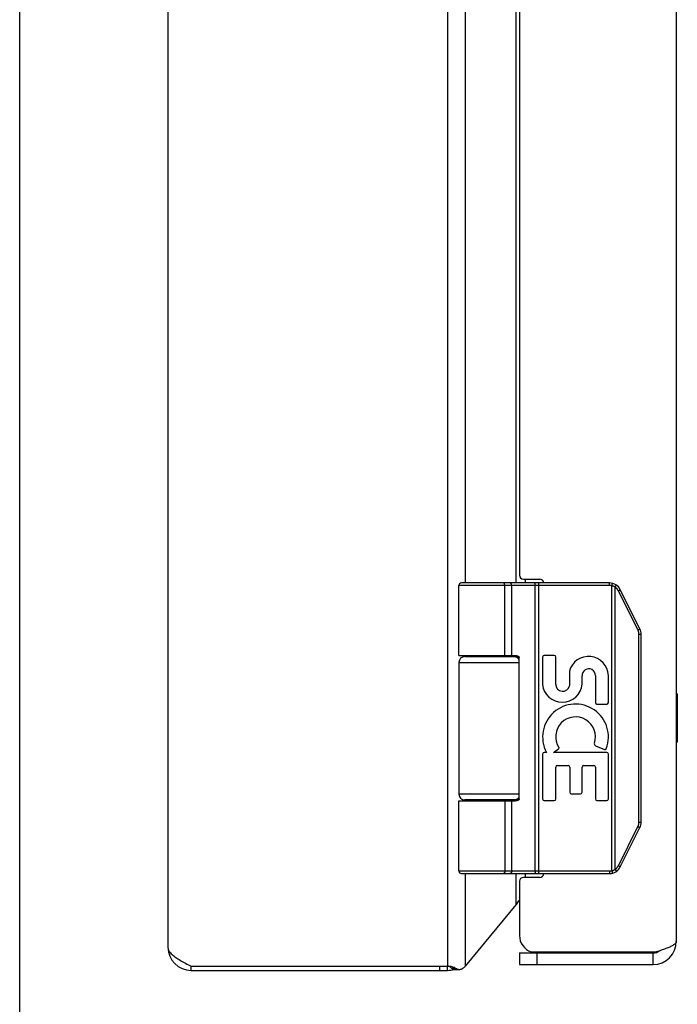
# Model space of a CAD drawing. Header units: inches. Extents: x 0 to 48.6, y 0 to 31.4.
# Tile 2 of 13: x 0 to 3.4, y 9.5 to 14.5. Entities that reach past the tile are written whole.
import ezdxf

# ---------------------------------------------------------------- set-up
doc = ezdxf.new("R2010")
doc.units = ezdxf.units.IN
doc.header["$LTSCALE"] = 2.671429
doc.header["$MEASUREMENT"] = 0
doc.layers.get('0').update_dxf_attribs({"linetype": 'CONTINUOUS'})
doc.layers.add('02___PRT_ALL_AXES', color=7, linetype='CONTINUOUS')
doc.layers.add('06___PRT_ALL_SURFS', color=7, linetype='CONTINUOUS')

msp = doc.modelspace()

# ---------------------------------------------------------------- linework, layer by layer
at = {"color": 7, "linetype": 'Continuous'}
for p, q in [((0, 0), (0, 31.4286)), ((3.0453, 11.6155), (2.2679, 11.6155)), ((3.0453, 11.6285), (2.2809, 11.6285)), ((2.4984, 11.6285), (2.4983, 11.6285)), ((2.4985, 11.6285), (2.4984, 11.6285)), ((2.4986, 11.6285), (2.4985, 11.6285)), ((2.4987, 11.6284), (2.4986, 11.6285)), ((2.5048, 11.2535), (2.5048, 11.6157)), ((2.5049, 11.2535), (2.5049, 11.6157)), ((2.5408, 11.2535), (2.5408, 11.6155)), ((2.661, 11.6237), (2.661, 11.624)), ((2.6611, 11.6234), (2.661, 11.6237)), ((2.6611, 11.623), (2.6611, 11.6234)), ((2.6612, 11.6226), (2.6611, 11.623)), ((2.6612, 11.6223), (2.6612, 11.6226)), ((2.6612, 11.6219), (2.6612, 11.6223)), ((2.6613, 11.6215), (2.6612, 11.6219)), ((2.6613, 11.6211), (2.6613, 11.6215)), ((2.6613, 11.6207), (2.6613, 11.6211)), ((2.6614, 11.6203), (2.6613, 11.6207)), ((2.6614, 11.6199), (2.6614, 11.6203)), ((2.6614, 11.6195), (2.6614, 11.6199)), ((2.6614, 11.6191), (2.6614, 11.6195)), ((2.6614, 11.6187), (2.6614, 11.6191)), ((2.6614, 11.6183), (2.6614, 11.6187)), ((2.6615, 11.6178), (2.6614, 11.6183)), ((2.6615, 11.6174), (2.6615, 11.6178)), ((2.6615, 11.6163), (2.6615, 11.6168)), ((2.6615, 11.6159), (2.6615, 11.6163)), ((2.6615, 10.1415), (2.6615, 11.6159)), ((2.6807, 10.1285), (2.6807, 11.6285)), ((3.0453, 11.6155), (3.0453, 11.6285)), ((3.0572, 11.614), (3.0604, 11.6266)), ((3.0572, 10.1429), (3.0572, 11.614)), ((3.0746, 11.6072), (3.0748, 11.6075)), ((3.0746, 10.1498), (3.0746, 11.6072)), ((3.0748, 11.6075), (3.0751, 11.6081)), ((3.0751, 11.6081), (3.0755, 11.6086)), ((3.0755, 11.6086), (3.0758, 11.6091)), ((3.0758, 11.6091), (3.0761, 11.6097)), ((3.0761, 11.6097), (3.0765, 11.6102)), ((3.0765, 11.6102), (3.0767, 11.6105)), ((3.0767, 11.6105), (3.0769, 11.6109)), ((3.0769, 11.6109), (3.0771, 11.6112)), ((3.0771, 11.6112), (3.0773, 11.6115)), ((3.0773, 11.6115), (3.0775, 11.6119)), ((3.0775, 11.6119), (3.0776, 11.6122)), ((3.0776, 11.6122), (3.0778, 11.6125)), ((3.0778, 11.6125), (3.078, 11.6128)), ((3.078, 11.6128), (3.0782, 11.6131)), ((3.0782, 11.6131), (3.0783, 11.6134)), ((3.0783, 11.6134), (3.0785, 11.6137)), ((3.0785, 11.6137), (3.0786, 11.614)), ((3.0786, 11.614), (3.0788, 11.6143)), ((3.0788, 11.6143), (3.0789, 11.6145)), ((3.0789, 11.6145), (3.079, 11.6148)), ((3.0967, 11.5909), (3.0972, 11.5912)), ((3.0972, 11.5912), (3.0976, 11.5914)), ((3.0976, 11.5914), (3.098, 11.5917)), ((3.098, 11.5917), (3.0984, 11.5919)), ((3.0984, 11.5919), (3.0987, 11.5921)), ((3.0987, 11.5921), (3.0989, 11.5922)), ((3.0989, 11.5922), (3.0991, 11.5923)), ((3.0991, 11.5923), (3.0994, 11.5925)), ((3.0994, 11.5925), (3.0996, 11.5926)), ((3.0996, 11.5926), (3.0998, 11.5927)), ((3.0998, 11.5927), (3.0999, 11.5928)), ((3.2023, 11.3917), (3.1012, 11.5939)), ((3.0914, 11.5881), (3.092, 11.5884)), ((3.1925, 11.3858), (3.0914, 11.5881)), ((3.092, 11.5884), (3.0927, 11.5888)), ((3.0927, 11.5888), (3.0935, 11.5892)), ((3.0935, 11.5892), (3.0942, 11.5896)), ((3.0942, 11.5896), (3.0949, 11.5899)), ((3.0949, 11.5899), (3.0956, 11.5903)), ((3.0956, 11.5903), (3.0963, 11.5907)), ((3.0963, 11.5907), (3.0967, 11.5909)), ((3.1953, 11.3873), (3.196, 11.3877)), ((3.196, 11.3877), (3.1967, 11.3881)), ((3.1967, 11.3881), (3.1974, 11.3884)), ((3.1974, 11.3884), (3.1979, 11.3887)), ((3.1979, 11.3887), (3.1983, 11.3889)), ((3.1983, 11.3889), (3.1987, 11.3892)), ((3.1987, 11.3892), (3.1992, 11.3894)), ((3.1992, 11.3894), (3.1995, 11.3897)), ((3.1995, 11.3897), (3.1998, 11.3898)), ((3.1998, 11.3898), (3.2, 11.3899)), ((3.2, 11.3899), (3.2003, 11.3901)), ((3.2003, 11.3901), (3.2005, 11.3902)), ((3.2005, 11.3902), (3.2007, 11.3903)), ((3.2007, 11.3903), (3.2009, 11.3905)), ((3.2009, 11.3905), (3.2011, 11.3906)), ((3.1925, 11.3858), (3.1931, 11.3861)), ((3.1931, 11.3861), (3.1939, 11.3865)), ((3.1939, 11.3865), (3.1946, 11.3869)), ((3.1946, 11.3869), (3.1953, 11.3873)), ((3.1977, 11.3637), (3.2089, 11.3637)), ((3.1977, 10.3932), (3.1977, 11.3637)), ((3.2089, 10.3932), (3.2089, 11.3637)), ((2.2979, 11.2485), (2.5767, 11.2485)), ((2.5789, 10.5135), (2.5789, 11.2435)), ((2.2679, 11.2185), (2.5789, 11.2185)), ((2.5789, 10.5385), (2.2679, 10.5385)), ((2.2679, 10.5035), (2.559, 10.5035)), ((2.5767, 10.5085), (2.2979, 10.5085)), ((2.5408, 10.1415), (2.5408, 10.5035)), ((3.0914, 10.1688), (3.1925, 10.3711)), ((3.1925, 10.3711), (3.1935, 10.3706)), ((3.1977, 10.3932), (3.2089, 10.3932)), ((3.1012, 10.163), (3.2023, 10.3653)), ((3.1935, 10.3706), (3.1942, 10.3702)), ((3.1942, 10.3702), (3.195, 10.3698)), ((3.195, 10.3698), (3.1957, 10.3694)), ((3.1957, 10.3694), (3.1964, 10.3691)), ((3.1964, 10.3691), (3.1971, 10.3687)), ((3.1971, 10.3687), (3.1975, 10.3684)), ((3.1975, 10.3684), (3.198, 10.3682)), ((3.198, 10.3682), (3.1985, 10.3679)), ((3.1985, 10.3679), (3.1989, 10.3677)), ((3.1989, 10.3677), (3.1993, 10.3674)), ((3.1993, 10.3674), (3.1995, 10.3673)), ((3.1995, 10.3673), (3.1998, 10.3671)), ((3.1998, 10.3671), (3.2, 10.367)), ((3.2, 10.367), (3.2003, 10.3669)), ((3.2003, 10.3669), (3.2005, 10.3667)), ((3.2005, 10.3667), (3.2007, 10.3666)), ((3.2007, 10.3666), (3.2009, 10.3665)), ((3.0914, 10.1688), (3.0924, 10.1683)), ((3.0924, 10.1683), (3.0931, 10.1679)), ((3.0931, 10.1679), (3.0938, 10.1676)), ((2.2679, 10.1415), (3.0453, 10.1415)), ((2.2809, 10.1285), (3.0453, 10.1285)), ((2.4984, 10.1285), (2.4983, 10.1285)), ((2.4985, 10.1285), (2.4984, 10.1285)), ((2.4986, 10.1285), (2.4985, 10.1285)), ((2.4987, 10.1285), (2.4986, 10.1285)), ((2.4989, 10.1285), (2.4987, 10.1285)), ((2.6611, 10.1336), (2.661, 10.1332)), ((2.6612, 10.1343), (2.6611, 10.1339)), ((2.6611, 10.1339), (2.6611, 10.1336)), ((2.6613, 10.1354), (2.6612, 10.135)), ((2.6612, 10.135), (2.6612, 10.1347)), ((2.6612, 10.1347), (2.6612, 10.1343)), ((2.6614, 10.1366), (2.6613, 10.1362)), ((2.6613, 10.1362), (2.6613, 10.1358)), ((2.6613, 10.1358), (2.6613, 10.1354)), ((2.6615, 10.1389), (2.6614, 10.1385)), ((2.6614, 10.1385), (2.6614, 10.138)), ((2.6614, 10.138), (2.6614, 10.1376)), ((2.6614, 10.1376), (2.6614, 10.1372)), ((2.6615, 10.1415), (2.6615, 10.141)), ((2.6615, 10.141), (2.6615, 10.1406)), ((2.6615, 10.1406), (2.6615, 10.1402)), ((2.6615, 10.1402), (2.6615, 10.1397)), ((2.6615, 10.1397), (2.6615, 10.1393)), ((2.6615, 10.1393), (2.6615, 10.1389)), ((3.0453, 10.1415), (3.0453, 10.1285)), ((3.0572, 10.1429), (3.0604, 10.1303)), ((3.0746, 10.1498), (3.0749, 10.1492)), ((3.0749, 10.1492), (3.0753, 10.1487)), ((3.0753, 10.1487), (3.0756, 10.1482)), ((3.0756, 10.1482), (3.0759, 10.1476)), ((3.0759, 10.1476), (3.0763, 10.1471)), ((3.0763, 10.1471), (3.0766, 10.1466)), ((3.0766, 10.1466), (3.0768, 10.1462)), ((3.0768, 10.1462), (3.077, 10.1459)), ((3.077, 10.1459), (3.0772, 10.1456)), ((3.0772, 10.1456), (3.0774, 10.1452)), ((3.0774, 10.1452), (3.0775, 10.1449)), ((3.0775, 10.1449), (3.0777, 10.1446)), ((3.0777, 10.1446), (3.0779, 10.1443)), ((3.0779, 10.1443), (3.0781, 10.144)), ((3.0781, 10.144), (3.0782, 10.1437)), ((3.0782, 10.1437), (3.0784, 10.1434)), ((3.0784, 10.1434), (3.0785, 10.1431)), ((3.0785, 10.1431), (3.0787, 10.1428)), ((3.0787, 10.1428), (3.0788, 10.1425)), ((3.0938, 10.1676), (3.0946, 10.1672)), ((3.0946, 10.1672), (3.0953, 10.1668)), ((3.0953, 10.1668), (3.0959, 10.1664)), ((3.0959, 10.1664), (3.0964, 10.1662)), ((3.0964, 10.1662), (3.0969, 10.1659)), ((3.0969, 10.1659), (3.0973, 10.1657)), ((3.0973, 10.1657), (3.0978, 10.1654)), ((3.0978, 10.1654), (3.0982, 10.1652)), ((3.0982, 10.1652), (3.0984, 10.165)), ((3.0984, 10.165), (3.0987, 10.1649)), ((3.0987, 10.1649), (3.0989, 10.1647)), ((3.0989, 10.1647), (3.0991, 10.1646)), ((3.0991, 10.1646), (3.0994, 10.1645)), ((3.0994, 10.1645), (3.0996, 10.1643)), ((3.0996, 10.1643), (3.0998, 10.1642)), ((2.5806, 9.7185), (3.2706, 9.7185)), ((2.5806, 9.7185), (2.5806, 9.6585)), ((2.6706, 9.7185), (2.6706, 9.6585)), ((3.2706, 9.6585), (3.2706, 9.7185)), ((0.8854, 9.6285), (0.8854, 9.6495)), ((0.8858, 9.6285), (0.8858, 9.6495)), ((2.1696, 9.6285), (2.1696, 9.6495)), ((2.2095, 9.6285), (2.2095, 9.6495)), ((2.2526, 9.6384), (2.231, 9.6384)), ((2.2401, 9.6333), (2.2707, 9.6333))]:
    msp.add_line(p, q, dxfattribs=at)
at = {"color": 3, "linetype": 'Continuous'}
for p, q in [((2.2095, 21.6075), (2.2095, 9.6495)), ((0.7654, 21.5085), (0.7654, 9.7485)), ((3.3906, 21.4785), (3.3906, 9.7785)), ((2.3014, 11.6285), (2.3014, 19.6285)), ((2.5643, 11.6285), (2.5643, 19.6285)), ((2.5806, 19.5885), (2.5806, 11.6685)), ((2.6006, 11.6485), (2.6856, 11.6485)), ((2.6103, 11.6485), (2.6103, 11.6285)), ((2.3014, 11.2485), (2.3014, 11.2535)), ((2.5643, 11.2485), (2.5643, 11.2532)), ((2.3014, 10.5035), (2.3014, 10.5085)), ((2.5643, 10.5037), (2.5643, 10.5085)), ((2.3014, 9.6494), (2.3014, 10.1285)), ((2.5643, 9.9673), (2.5643, 10.1285)), ((2.6103, 10.1285), (2.6103, 10.1085)), ((2.5806, 10.0885), (2.5806, 9.8085)), ((2.6856, 10.1085), (2.6006, 10.1085)), ((2.3014, 9.6494), (2.5643, 9.9673)), ((2.6411, 9.7235), (3.2863, 9.7235)), ((0.8854, 9.6495), (2.2095, 9.6495)), ((0.8854, 9.6285), (2.2095, 9.6285)), ((2.5806, 9.6585), (3.2706, 9.6585))]:
    msp.add_line(p, q, dxfattribs=at)
at = {"color": 7, "linetype": 'Continuous'}
for points in [[(2.5049, 11.6157), (2.5049, 11.6159), (2.5048, 11.6161), (2.5048, 11.6163), (2.5048, 11.6166), (2.5048, 11.6168), (2.5048, 11.617), (2.5048, 11.6172), (2.5048, 11.6174), (2.5048, 11.6176), (2.5047, 11.6178), (2.5047, 11.6181), (2.5047, 11.6183), (2.5047, 11.6185), (2.5047, 11.6187), (2.5046, 11.6189), (2.5046, 11.6191), (2.5046, 11.6193), (2.5045, 11.6195), (2.5045, 11.6197), (2.5045, 11.6199), (2.5044, 11.6201), (2.5044, 11.6203), (2.5043, 11.6205), (2.5043, 11.6207), (2.5042, 11.6209), (2.5042, 11.6211), (2.5042, 11.6213), (2.5041, 11.6215), (2.504, 11.6217), (2.504, 11.6219), (2.5039, 11.6221), (2.5039, 11.6223), (2.5038, 11.6225), (2.5038, 11.6226), (2.5037, 11.6228), (2.5036, 11.623), (2.5036, 11.6232), (2.5035, 11.6234), (2.5034, 11.6235), (2.5034, 11.6237), (2.5033, 11.6239), (2.5032, 11.624), (2.5032, 11.6242), (2.5031, 11.6243), (2.503, 11.6245), (2.5029, 11.6247), (2.5029, 11.6248), (2.5028, 11.625), (2.5027, 11.6251), (2.5026, 11.6253), (2.5025, 11.6254), (2.5024, 11.6255), (2.5024, 11.6257), (2.5023, 11.6258), (2.5022, 11.6259), (2.5021, 11.6261), (2.502, 11.6262), (2.5019, 11.6263), (2.5018, 11.6264), (2.5017, 11.6265), (2.5016, 11.6267), (2.5015, 11.6268), (2.5015, 11.6269), (2.5014, 11.627), (2.5013, 11.6271), (2.5012, 11.6272), (2.5011, 11.6273), (2.501, 11.6273), (2.5009, 11.6274), (2.5008, 11.6275), (2.5007, 11.6276), (2.5006, 11.6277), (2.5005, 11.6277), (2.5003, 11.6278), (2.5002, 11.6279), (2.5001, 11.6279), (2.5, 11.628), (2.4999, 11.6281), (2.4998, 11.6281), (2.4997, 11.6282), (2.4996, 11.6282), (2.4995, 11.6282), (2.4994, 11.6283), (2.4993, 11.6283), (2.4992, 11.6284), (2.4991, 11.6284), (2.499, 11.6284), (2.4989, 11.6284), (2.4987, 11.6284)], [(2.5048, 11.6157), (2.5048, 11.6159), (2.5048, 11.6161), (2.5048, 11.6163), (2.5048, 11.6166), (2.5048, 11.6168), (2.5048, 11.617), (2.5048, 11.6172), (2.5047, 11.6174), (2.5047, 11.6176), (2.5047, 11.6178), (2.5047, 11.6181), (2.5047, 11.6183), (2.5046, 11.6185), (2.5046, 11.6187), (2.5046, 11.6189), (2.5046, 11.6191), (2.5045, 11.6193), (2.5045, 11.6195), (2.5045, 11.6197), (2.5044, 11.6199), (2.5044, 11.6201), (2.5043, 11.6203), (2.5043, 11.6205), (2.5043, 11.6207), (2.5042, 11.6209), (2.5042, 11.6211), (2.5041, 11.6213), (2.5041, 11.6215), (2.504, 11.6217), (2.504, 11.6219), (2.5039, 11.6221), (2.5039, 11.6223), (2.5038, 11.6225), (2.5037, 11.6226), (2.5037, 11.6228), (2.5036, 11.623), (2.5035, 11.6232), (2.5035, 11.6234), (2.5034, 11.6235), (2.5033, 11.6237), (2.5033, 11.6239), (2.5032, 11.624), (2.5031, 11.6242), (2.5031, 11.6243), (2.503, 11.6245), (2.5029, 11.6247), (2.5028, 11.6248), (2.5027, 11.625), (2.5027, 11.6251), (2.5026, 11.6253), (2.5025, 11.6254), (2.5024, 11.6255), (2.5023, 11.6257), (2.5022, 11.6258), (2.5022, 11.6259), (2.5021, 11.6261), (2.502, 11.6262), (2.5019, 11.6263), (2.5018, 11.6264), (2.5017, 11.6265), (2.5016, 11.6267), (2.5015, 11.6268), (2.5014, 11.6269), (2.5013, 11.627), (2.5012, 11.6271), (2.5011, 11.6272), (2.501, 11.6273), (2.5009, 11.6273), (2.5008, 11.6274), (2.5007, 11.6275), (2.5006, 11.6276), (2.5005, 11.6277), (2.5004, 11.6277), (2.5003, 11.6278), (2.5002, 11.6279), (2.5001, 11.6279), (2.5, 11.628), (2.4999, 11.6281), (2.4998, 11.6281), (2.4997, 11.6282), (2.4996, 11.6282), (2.4995, 11.6282), (2.4994, 11.6283), (2.4993, 11.6283), (2.4991, 11.6284), (2.499, 11.6284), (2.4989, 11.6284), (2.4988, 11.6284)], [(2.5408, 11.6155), (2.5408, 11.6157), (2.5408, 11.6159), (2.5408, 11.6161), (2.5408, 11.6163), (2.5408, 11.6166), (2.5408, 11.6168), (2.5408, 11.617), (2.5407, 11.6172), (2.5407, 11.6174), (2.5407, 11.6176), (2.5407, 11.6178), (2.5406, 11.6181), (2.5406, 11.6183), (2.5405, 11.6185), (2.5405, 11.6187), (2.5405, 11.6189), (2.5404, 11.6191), (2.5404, 11.6193), (2.5403, 11.6195), (2.5403, 11.6197), (2.5402, 11.6199), (2.5402, 11.6201), (2.5401, 11.6203), (2.54, 11.6205), (2.54, 11.6207), (2.5399, 11.6209), (2.5398, 11.6211), (2.5398, 11.6213), (2.5397, 11.6215), (2.5396, 11.6217), (2.5395, 11.6219), (2.5394, 11.6221), (2.5394, 11.6223), (2.5393, 11.6225), (2.5392, 11.6226), (2.5391, 11.6228), (2.539, 11.623), (2.5389, 11.6232), (2.5388, 11.6234), (2.5387, 11.6235), (2.5386, 11.6237), (2.5385, 11.6239), (2.5384, 11.624), (2.5383, 11.6242), (2.5382, 11.6243), (2.5381, 11.6245), (2.5379, 11.6247), (2.5378, 11.6248), (2.5377, 11.625), (2.5376, 11.6251), (2.5375, 11.6253), (2.5373, 11.6254), (2.5372, 11.6255), (2.5371, 11.6257), (2.5369, 11.6258), (2.5368, 11.6259), (2.5367, 11.6261), (2.5365, 11.6262), (2.5364, 11.6263), (2.5363, 11.6264), (2.5361, 11.6265), (2.536, 11.6267), (2.5358, 11.6268), (2.5357, 11.6269), (2.5356, 11.627), (2.5354, 11.6271), (2.5353, 11.6272), (2.5351, 11.6273), (2.535, 11.6273), (2.5348, 11.6274), (2.5347, 11.6275), (2.5345, 11.6276), (2.5344, 11.6277), (2.5342, 11.6277), (2.534, 11.6278), (2.5339, 11.6279), (2.5337, 11.6279), (2.5336, 11.628), (2.5334, 11.6281), (2.5333, 11.6281), (2.5331, 11.6282), (2.5329, 11.6282), (2.5328, 11.6282), (2.5326, 11.6283), (2.5325, 11.6283), (2.5323, 11.6284), (2.5321, 11.6284), (2.532, 11.6284), (2.5318, 11.6284), (2.5316, 11.6284), (2.5315, 11.6285), (2.5313, 11.6285), (2.5311, 11.6285), (2.531, 11.6285)], [(2.661, 11.624), (2.661, 11.6242), (2.661, 11.6243), (2.6609, 11.6245), (2.6609, 11.6247), (2.6609, 11.6248), (2.6609, 11.625), (2.6608, 11.6251), (2.6608, 11.6253), (2.6608, 11.6254), (2.6608, 11.6255), (2.6607, 11.6257), (2.6607, 11.6258), (2.6607, 11.6259), (2.6607, 11.6261), (2.6606, 11.6262), (2.6606, 11.6263), (2.6606, 11.6264), (2.6605, 11.6265), (2.6605, 11.6267), (2.6605, 11.6268), (2.6605, 11.6269), (2.6604, 11.627), (2.6604, 11.6271), (2.6604, 11.6272), (2.6603, 11.6273), (2.6603, 11.6273), (2.6603, 11.6274), (2.6602, 11.6275), (2.6602, 11.6276), (2.6602, 11.6277), (2.6602, 11.6277), (2.6601, 11.6278), (2.6601, 11.6279), (2.6601, 11.6279), (2.66, 11.628), (2.66, 11.6281), (2.66, 11.6281), (2.6599, 11.6282), (2.6599, 11.6282), (2.6599, 11.6282), (2.6598, 11.6283), (2.6598, 11.6283), (2.6598, 11.6284), (2.6597, 11.6284), (2.6597, 11.6284), (2.6597, 11.6284), (2.6596, 11.6284), (2.6596, 11.6285), (2.6596, 11.6285), (2.6595, 11.6285), (2.6595, 11.6285)], [(2.6615, 11.6168), (2.6615, 11.617), (2.6615, 11.6174)], [(3.0746, 11.6072), (3.0741, 11.6075), (3.0735, 11.6078), (3.073, 11.608), (3.0725, 11.6083), (3.072, 11.6086), (3.0715, 11.6089), (3.071, 11.6091), (3.0704, 11.6094), (3.0699, 11.6096), (3.0694, 11.6099), (3.0689, 11.6101), (3.0683, 11.6104), (3.0678, 11.6106), (3.0673, 11.6108), (3.0667, 11.6111), (3.0662, 11.6113), (3.0656, 11.6115), (3.0651, 11.6117), (3.0645, 11.6119), (3.064, 11.6121), (3.0634, 11.6123), (3.0629, 11.6125), (3.0623, 11.6126), (3.0618, 11.6128), (3.0612, 11.613), (3.0606, 11.6131), (3.0601, 11.6133), (3.0595, 11.6135), (3.0589, 11.6136), (3.0584, 11.6137), (3.0578, 11.6139), (3.0572, 11.614)], [(3.0914, 11.5881), (3.0911, 11.5886), (3.0909, 11.5891), (3.0907, 11.5895), (3.0904, 11.59), (3.0901, 11.5905), (3.0899, 11.5909), (3.0896, 11.5914), (3.0893, 11.5918), (3.089, 11.5923), (3.0887, 11.5928), (3.0885, 11.5932), (3.0882, 11.5936), (3.0879, 11.5941), (3.0875, 11.5945), (3.0872, 11.595), (3.0869, 11.5954), (3.0866, 11.5958), (3.0863, 11.5962), (3.0859, 11.5967), (3.0856, 11.5971), (3.0853, 11.5975), (3.0849, 11.5979), (3.0846, 11.5983), (3.0842, 11.5987), (3.0839, 11.5991), (3.0835, 11.5995), (3.0831, 11.5999), (3.0828, 11.6003), (3.0824, 11.6007), (3.082, 11.6011), (3.0816, 11.6014), (3.0813, 11.6018), (3.0809, 11.6022), (3.0805, 11.6025), (3.0801, 11.6029), (3.0797, 11.6033), (3.0793, 11.6036), (3.0789, 11.604), (3.0784, 11.6043), (3.078, 11.6046), (3.0776, 11.605), (3.0772, 11.6053), (3.0768, 11.6056), (3.0763, 11.6059), (3.0759, 11.6063), (3.0754, 11.6066), (3.075, 11.6069), (3.0746, 11.6072)], [(3.079, 11.6148), (3.0791, 11.6149), (3.0791, 11.615), (3.0792, 11.6152), (3.0793, 11.6153), (3.0793, 11.6154), (3.0794, 11.6155), (3.0794, 11.6156), (3.0795, 11.6158), (3.0795, 11.6159), (3.0796, 11.616), (3.0796, 11.6161), (3.0796, 11.6162), (3.0797, 11.6163), (3.0797, 11.6164), (3.0798, 11.6165), (3.0798, 11.6166), (3.0798, 11.6166), (3.0799, 11.6167), (3.0799, 11.6168), (3.0799, 11.6169), (3.0799, 11.617), (3.08, 11.617), (3.08, 11.6171), (3.08, 11.6172), (3.08, 11.6173), (3.08, 11.6173), (3.08, 11.6174), (3.0801, 11.6174), (3.0801, 11.6175), (3.0801, 11.6176), (3.0801, 11.6176), (3.0801, 11.6177), (3.0801, 11.6177), (3.0801, 11.6177), (3.0801, 11.6178), (3.0801, 11.6178), (3.0801, 11.6178), (3.08, 11.6179), (3.08, 11.6179), (3.08, 11.6179), (3.08, 11.618), (3.08, 11.618), (3.08, 11.618)], [(3.0999, 11.5928), (3.1, 11.5929), (3.1001, 11.593), (3.1002, 11.593), (3.1003, 11.5931), (3.1004, 11.5931), (3.1004, 11.5932), (3.1005, 11.5932), (3.1006, 11.5933), (3.1006, 11.5933), (3.1007, 11.5934), (3.1007, 11.5934), (3.1008, 11.5934), (3.1008, 11.5935), (3.1009, 11.5935), (3.1009, 11.5936), (3.101, 11.5936), (3.101, 11.5936), (3.1011, 11.5937), (3.1011, 11.5937), (3.1011, 11.5937), (3.1011, 11.5937), (3.1012, 11.5938), (3.1012, 11.5938), (3.1012, 11.5938), (3.1012, 11.5938), (3.1012, 11.5939), (3.1012, 11.5939), (3.1012, 11.5939), (3.1012, 11.5939), (3.1012, 11.5939)], [(3.2011, 11.3906), (3.2012, 11.3906), (3.2012, 11.3907), (3.2013, 11.3908), (3.2014, 11.3908), (3.2015, 11.3909), (3.2016, 11.3909), (3.2016, 11.391), (3.2017, 11.391), (3.2018, 11.3911), (3.2018, 11.3911), (3.2019, 11.3911), (3.2019, 11.3912), (3.202, 11.3912), (3.202, 11.3913), (3.2021, 11.3913), (3.2021, 11.3913), (3.2021, 11.3914), (3.2022, 11.3914), (3.2022, 11.3914), (3.2022, 11.3915), (3.2023, 11.3915), (3.2023, 11.3915), (3.2023, 11.3915), (3.2023, 11.3916), (3.2023, 11.3916), (3.2023, 11.3916), (3.2023, 11.3916), (3.2024, 11.3916), (3.2023, 11.3917), (3.2023, 11.3917)], [(3.1977, 11.3637), (3.1977, 11.3643), (3.1977, 11.3648), (3.1977, 11.3654), (3.1977, 11.3659), (3.1977, 11.3664), (3.1976, 11.367), (3.1976, 11.3675), (3.1976, 11.3681), (3.1975, 11.3686), (3.1974, 11.3692), (3.1974, 11.3697), (3.1973, 11.3702), (3.1972, 11.3708), (3.1972, 11.3713), (3.1971, 11.3719), (3.197, 11.3724), (3.1969, 11.3729), (3.1968, 11.3735), (3.1967, 11.374), (3.1965, 11.3745), (3.1964, 11.3751), (3.1963, 11.3756), (3.1962, 11.3761), (3.196, 11.3767), (3.1959, 11.3772), (3.1957, 11.3777), (3.1956, 11.3782), (3.1954, 11.3788), (3.1952, 11.3793), (3.1951, 11.3798), (3.1949, 11.3803), (3.1947, 11.3808), (3.1945, 11.3813), (3.1943, 11.3819), (3.1941, 11.3824), (3.1939, 11.3829), (3.1937, 11.3834), (3.1935, 11.3839), (3.1932, 11.3844), (3.193, 11.3849), (3.1928, 11.3854), (3.1925, 11.3858)], [(2.2679, 11.2535), (2.559, 11.2535), (2.5597, 11.2535), (2.5603, 11.2534), (2.561, 11.2534), (2.5616, 11.2534), (2.5623, 11.2534), (2.5629, 11.2533), (2.5635, 11.2533), (2.5641, 11.2532), (2.5646, 11.2532), (2.5651, 11.2531), (2.5657, 11.253), (2.5661, 11.253), (2.5666, 11.2529), (2.5671, 11.2528), (2.5675, 11.2527), (2.5679, 11.2526), (2.5684, 11.2526), (2.5687, 11.2525), (2.5691, 11.2524), (2.5695, 11.2523), (2.5699, 11.2522), (2.5702, 11.2521), (2.5705, 11.252), (2.5708, 11.2519), (2.5712, 11.2518), (2.5715, 11.2516), (2.5718, 11.2515), (2.572, 11.2514), (2.5723, 11.2513), (2.5726, 11.2512), (2.5728, 11.2511), (2.5731, 11.251), (2.5733, 11.2508), (2.5735, 11.2507), (2.5738, 11.2506), (2.574, 11.2505), (2.5742, 11.2504), (2.5744, 11.2502), (2.5746, 11.2501), (2.5748, 11.25), (2.575, 11.2499), (2.5751, 11.2498), (2.5753, 11.2496), (2.5755, 11.2495), (2.5756, 11.2494), (2.5758, 11.2493), (2.5759, 11.2491), (2.5761, 11.249), (2.5762, 11.2489), (2.5764, 11.2488), (2.5765, 11.2486), (2.5766, 11.2485), (2.5767, 11.2484), (2.5768, 11.2483), (2.5769, 11.2482), (2.5771, 11.248), (2.5772, 11.2479), (2.5773, 11.2478), (2.5773, 11.2477), (2.5774, 11.2476), (2.5775, 11.2474), (2.5776, 11.2473), (2.5777, 11.2472), (2.5778, 11.2471), (2.5778, 11.247), (2.5779, 11.2469), (2.578, 11.2468), (2.578, 11.2466), (2.5781, 11.2465), (2.5782, 11.2464), (2.5782, 11.2463), (2.5783, 11.2462), (2.5783, 11.2461), (2.5784, 11.246), (2.5784, 11.2458), (2.5785, 11.2457), (2.5785, 11.2456), (2.5785, 11.2455), (2.5786, 11.2454), (2.5786, 11.2453), (2.5786, 11.2452), (2.5787, 11.2451), (2.5787, 11.245), (2.5787, 11.2449), (2.5788, 11.2448), (2.5788, 11.2446), (2.5788, 11.2445), (2.5788, 11.2444), (2.5788, 11.2443), (2.5788, 11.2442), (2.5789, 11.2441), (2.5789, 11.244), (2.5789, 11.2439), (2.5789, 11.2438), (2.5789, 11.2437), (2.5789, 11.2436), (2.5789, 11.2435)], [(2.5048, 10.5035), (2.5048, 10.1412), (2.5048, 10.141), (2.5048, 10.1408), (2.5048, 10.1406), (2.5048, 10.1404), (2.5048, 10.1402), (2.5048, 10.1399), (2.5048, 10.1397), (2.5047, 10.1395), (2.5047, 10.1393), (2.5047, 10.1391), (2.5047, 10.1389), (2.5047, 10.1387), (2.5046, 10.1385), (2.5046, 10.1382), (2.5046, 10.138), (2.5046, 10.1378), (2.5045, 10.1376), (2.5045, 10.1374), (2.5045, 10.1372), (2.5044, 10.137), (2.5044, 10.1368), (2.5043, 10.1366), (2.5043, 10.1364), (2.5043, 10.1362), (2.5042, 10.136), (2.5042, 10.1358), (2.5041, 10.1356), (2.5041, 10.1354), (2.504, 10.1352), (2.504, 10.135), (2.5039, 10.1348), (2.5039, 10.1347), (2.5038, 10.1345), (2.5037, 10.1343), (2.5037, 10.1341), (2.5036, 10.1339), (2.5035, 10.1338), (2.5035, 10.1336), (2.5034, 10.1334), (2.5033, 10.1332), (2.5033, 10.1331), (2.5032, 10.1329), (2.5031, 10.1327), (2.5031, 10.1326), (2.503, 10.1324), (2.5029, 10.1323), (2.5028, 10.1321), (2.5027, 10.132), (2.5027, 10.1318), (2.5026, 10.1317), (2.5025, 10.1315), (2.5024, 10.1314), (2.5023, 10.1313), (2.5022, 10.1311), (2.5022, 10.131), (2.5021, 10.1309), (2.502, 10.1307), (2.5019, 10.1306), (2.5018, 10.1305), (2.5017, 10.1304), (2.5016, 10.1303), (2.5015, 10.1302), (2.5014, 10.1301), (2.5013, 10.13), (2.5012, 10.1299), (2.5011, 10.1298), (2.501, 10.1297), (2.5009, 10.1296), (2.5008, 10.1295), (2.5007, 10.1294), (2.5006, 10.1293), (2.5005, 10.1293), (2.5004, 10.1292), (2.5003, 10.1291), (2.5002, 10.1291), (2.5001, 10.129), (2.5, 10.1289), (2.4999, 10.1289), (2.4998, 10.1288), (2.4997, 10.1288), (2.4996, 10.1287), (2.4995, 10.1287), (2.4994, 10.1286), (2.4993, 10.1286), (2.4991, 10.1286), (2.499, 10.1286), (2.4989, 10.1285), (2.4988, 10.1285)], [(2.5049, 10.5035), (2.5049, 10.1412), (2.5049, 10.141), (2.5048, 10.1408), (2.5048, 10.1406), (2.5048, 10.1404), (2.5048, 10.1402), (2.5048, 10.1399), (2.5048, 10.1397), (2.5048, 10.1395), (2.5048, 10.1393), (2.5047, 10.1391), (2.5047, 10.1389), (2.5047, 10.1387), (2.5047, 10.1385), (2.5047, 10.1382), (2.5046, 10.138), (2.5046, 10.1378), (2.5046, 10.1376), (2.5045, 10.1374), (2.5045, 10.1372), (2.5045, 10.137), (2.5044, 10.1368), (2.5044, 10.1366), (2.5043, 10.1364), (2.5043, 10.1362), (2.5042, 10.136), (2.5042, 10.1358), (2.5042, 10.1356), (2.5041, 10.1354), (2.504, 10.1352), (2.504, 10.135), (2.5039, 10.1348), (2.5039, 10.1347), (2.5038, 10.1345), (2.5038, 10.1343), (2.5037, 10.1341), (2.5036, 10.1339), (2.5036, 10.1338), (2.5035, 10.1336), (2.5034, 10.1334), (2.5034, 10.1332), (2.5033, 10.1331), (2.5032, 10.1329), (2.5032, 10.1327), (2.5031, 10.1326), (2.503, 10.1324), (2.5029, 10.1323), (2.5029, 10.1321), (2.5028, 10.132), (2.5027, 10.1318), (2.5026, 10.1317), (2.5025, 10.1315), (2.5024, 10.1314), (2.5024, 10.1313), (2.5023, 10.1311), (2.5022, 10.131), (2.5021, 10.1309), (2.502, 10.1307), (2.5019, 10.1306), (2.5018, 10.1305), (2.5017, 10.1304), (2.5016, 10.1303), (2.5015, 10.1302), (2.5015, 10.1301), (2.5014, 10.13), (2.5013, 10.1299), (2.5012, 10.1298), (2.5011, 10.1297), (2.501, 10.1296), (2.5009, 10.1295), (2.5008, 10.1294), (2.5007, 10.1293), (2.5006, 10.1293), (2.5005, 10.1292), (2.5003, 10.1291), (2.5002, 10.1291), (2.5001, 10.129), (2.5, 10.1289), (2.4999, 10.1289), (2.4998, 10.1288), (2.4997, 10.1288), (2.4996, 10.1287), (2.4995, 10.1287), (2.4994, 10.1286), (2.4993, 10.1286), (2.4992, 10.1286), (2.4991, 10.1286), (2.499, 10.1285), (2.4989, 10.1285)], [(2.5789, 10.5135), (2.5789, 10.5134), (2.5789, 10.5133), (2.5789, 10.5131), (2.5789, 10.513), (2.5789, 10.5129), (2.5789, 10.5128), (2.5788, 10.5127), (2.5788, 10.5126), (2.5788, 10.5125), (2.5788, 10.5124), (2.5788, 10.5123), (2.5788, 10.5122), (2.5787, 10.5121), (2.5787, 10.512), (2.5787, 10.5119), (2.5786, 10.5117), (2.5786, 10.5116), (2.5786, 10.5115), (2.5785, 10.5114), (2.5785, 10.5113), (2.5785, 10.5112), (2.5784, 10.5111), (2.5784, 10.511), (2.5783, 10.5109), (2.5783, 10.5108), (2.5782, 10.5106), (2.5782, 10.5105), (2.5781, 10.5104), (2.578, 10.5103), (2.578, 10.5102), (2.5779, 10.5101), (2.5778, 10.51), (2.5778, 10.5098), (2.5777, 10.5097), (2.5776, 10.5096), (2.5775, 10.5095), (2.5774, 10.5094), (2.5773, 10.5092), (2.5773, 10.5091), (2.5772, 10.509), (2.5771, 10.5089), (2.5769, 10.5088), (2.5768, 10.5086), (2.5767, 10.5085), (2.5766, 10.5084), (2.5765, 10.5083), (2.5764, 10.5082), (2.5762, 10.508), (2.5761, 10.5079), (2.5759, 10.5078), (2.5758, 10.5077), (2.5756, 10.5076), (2.5755, 10.5074), (2.5753, 10.5073), (2.5751, 10.5072), (2.575, 10.5071), (2.5748, 10.5069), (2.5746, 10.5068), (2.5744, 10.5067), (2.5742, 10.5066), (2.574, 10.5064), (2.5738, 10.5063), (2.5735, 10.5062), (2.5733, 10.5061), (2.5731, 10.506), (2.5728, 10.5059), (2.5726, 10.5057), (2.5723, 10.5056), (2.572, 10.5055), (2.5718, 10.5054), (2.5715, 10.5053), (2.5712, 10.5052), (2.5708, 10.5051), (2.5705, 10.505), (2.5702, 10.5049), (2.5699, 10.5048), (2.5695, 10.5047), (2.5691, 10.5046), (2.5687, 10.5045), (2.5684, 10.5044), (2.5679, 10.5043), (2.5675, 10.5042), (2.5671, 10.5041), (2.5666, 10.504), (2.5661, 10.504), (2.5657, 10.5039), (2.5651, 10.5038), (2.5646, 10.5038), (2.5641, 10.5037), (2.5635, 10.5037), (2.5629, 10.5036), (2.5623, 10.5036), (2.5616, 10.5035), (2.561, 10.5035), (2.5603, 10.5035), (2.5597, 10.5035), (2.559, 10.5035)], [(3.1925, 10.3711), (3.1928, 10.3716), (3.193, 10.3721), (3.1932, 10.3726), (3.1935, 10.3731), (3.1937, 10.3736), (3.1939, 10.3741), (3.1941, 10.3746), (3.1943, 10.3751), (3.1945, 10.3756), (3.1947, 10.3761), (3.1949, 10.3766), (3.1951, 10.3771), (3.1952, 10.3776), (3.1954, 10.3782), (3.1956, 10.3787), (3.1957, 10.3792), (3.1959, 10.3797), (3.196, 10.3803), (3.1962, 10.3808), (3.1963, 10.3813), (3.1964, 10.3819), (3.1965, 10.3824), (3.1967, 10.3829), (3.1968, 10.3835), (3.1969, 10.384), (3.197, 10.3845), (3.1971, 10.3851), (3.1972, 10.3856), (3.1972, 10.3861), (3.1973, 10.3867), (3.1974, 10.3872), (3.1974, 10.3878), (3.1975, 10.3883), (3.1976, 10.3889), (3.1976, 10.3894), (3.1976, 10.3899), (3.1977, 10.3905), (3.1977, 10.391), (3.1977, 10.3916), (3.1977, 10.3921), (3.1977, 10.3927), (3.1977, 10.3932)], [(3.2009, 10.3665), (3.2011, 10.3663), (3.2012, 10.3663), (3.2012, 10.3662), (3.2013, 10.3662), (3.2014, 10.3661), (3.2015, 10.3661), (3.2016, 10.366), (3.2016, 10.366), (3.2017, 10.3659), (3.2018, 10.3659), (3.2018, 10.3658), (3.2019, 10.3658), (3.2019, 10.3658), (3.202, 10.3657), (3.202, 10.3657), (3.2021, 10.3656), (3.2021, 10.3656), (3.2021, 10.3656), (3.2022, 10.3655), (3.2022, 10.3655), (3.2022, 10.3655), (3.2023, 10.3654), (3.2023, 10.3654), (3.2023, 10.3654), (3.2023, 10.3654), (3.2023, 10.3654), (3.2023, 10.3653), (3.2023, 10.3653), (3.2024, 10.3653), (3.2023, 10.3653), (3.2023, 10.3653)], [(3.0746, 10.1498), (3.075, 10.1501), (3.0754, 10.1504), (3.0759, 10.1507), (3.0763, 10.151), (3.0768, 10.1513), (3.0772, 10.1516), (3.0776, 10.152), (3.078, 10.1523), (3.0784, 10.1526), (3.0789, 10.153), (3.0793, 10.1533), (3.0797, 10.1537), (3.0801, 10.154), (3.0805, 10.1544), (3.0809, 10.1548), (3.0813, 10.1551), (3.0816, 10.1555), (3.082, 10.1559), (3.0824, 10.1563), (3.0828, 10.1566), (3.0831, 10.157), (3.0835, 10.1574), (3.0839, 10.1578), (3.0842, 10.1582), (3.0846, 10.1586), (3.0849, 10.159), (3.0853, 10.1594), (3.0856, 10.1598), (3.0859, 10.1603), (3.0863, 10.1607), (3.0866, 10.1611), (3.0869, 10.1615), (3.0872, 10.162), (3.0875, 10.1624), (3.0879, 10.1628), (3.0882, 10.1633), (3.0885, 10.1637), (3.0887, 10.1642), (3.089, 10.1646), (3.0893, 10.1651), (3.0896, 10.1655), (3.0899, 10.166), (3.0901, 10.1665), (3.0904, 10.1669), (3.0907, 10.1674), (3.0909, 10.1679), (3.0911, 10.1684), (3.0914, 10.1688)], [(2.5408, 10.1415), (2.5408, 10.1412), (2.5408, 10.141), (2.5408, 10.1408), (2.5408, 10.1406), (2.5408, 10.1404), (2.5408, 10.1402), (2.5408, 10.1399), (2.5407, 10.1397), (2.5407, 10.1395), (2.5407, 10.1393), (2.5407, 10.1391), (2.5406, 10.1389), (2.5406, 10.1387), (2.5405, 10.1385), (2.5405, 10.1382), (2.5405, 10.138), (2.5404, 10.1378), (2.5404, 10.1376), (2.5403, 10.1374), (2.5403, 10.1372), (2.5402, 10.137), (2.5402, 10.1368), (2.5401, 10.1366), (2.54, 10.1364), (2.54, 10.1362), (2.5399, 10.136), (2.5398, 10.1358), (2.5398, 10.1356), (2.5397, 10.1354), (2.5396, 10.1352), (2.5395, 10.135), (2.5394, 10.1348), (2.5394, 10.1347), (2.5393, 10.1345), (2.5392, 10.1343), (2.5391, 10.1341), (2.539, 10.1339), (2.5389, 10.1338), (2.5388, 10.1336), (2.5387, 10.1334), (2.5386, 10.1332), (2.5385, 10.1331), (2.5384, 10.1329), (2.5383, 10.1327), (2.5382, 10.1326), (2.5381, 10.1324), (2.5379, 10.1323), (2.5378, 10.1321), (2.5377, 10.132), (2.5376, 10.1318), (2.5375, 10.1317), (2.5373, 10.1315), (2.5372, 10.1314), (2.5371, 10.1313), (2.5369, 10.1311), (2.5368, 10.131), (2.5367, 10.1309), (2.5365, 10.1307), (2.5364, 10.1306), (2.5363, 10.1305), (2.5361, 10.1304), (2.536, 10.1303), (2.5358, 10.1302), (2.5357, 10.1301), (2.5356, 10.13), (2.5354, 10.1299), (2.5353, 10.1298), (2.5351, 10.1297), (2.535, 10.1296), (2.5348, 10.1295), (2.5347, 10.1294), (2.5345, 10.1293), (2.5344, 10.1293), (2.5342, 10.1292), (2.534, 10.1291), (2.5339, 10.1291), (2.5337, 10.129), (2.5336, 10.1289), (2.5334, 10.1289), (2.5333, 10.1288), (2.5331, 10.1288), (2.5329, 10.1287), (2.5328, 10.1287), (2.5326, 10.1286), (2.5325, 10.1286), (2.5323, 10.1286), (2.5321, 10.1286), (2.532, 10.1285), (2.5318, 10.1285), (2.5316, 10.1285), (2.5315, 10.1285), (2.5313, 10.1285), (2.5311, 10.1285), (2.531, 10.1285)], [(2.661, 10.1332), (2.661, 10.1329), (2.661, 10.1327), (2.661, 10.1326), (2.6609, 10.1324), (2.6609, 10.1323), (2.6609, 10.1321), (2.6609, 10.132), (2.6608, 10.1318), (2.6608, 10.1317), (2.6608, 10.1315), (2.6608, 10.1314), (2.6607, 10.1313), (2.6607, 10.1311), (2.6607, 10.131), (2.6607, 10.1309), (2.6606, 10.1307), (2.6606, 10.1306), (2.6606, 10.1305), (2.6605, 10.1304), (2.6605, 10.1303), (2.6605, 10.1302), (2.6605, 10.1301), (2.6604, 10.13), (2.6604, 10.1299), (2.6604, 10.1298), (2.6603, 10.1297), (2.6603, 10.1296), (2.6603, 10.1295), (2.6602, 10.1294), (2.6602, 10.1293), (2.6602, 10.1293), (2.6602, 10.1292), (2.6601, 10.1291), (2.6601, 10.1291), (2.6601, 10.129), (2.66, 10.1289), (2.66, 10.1289), (2.66, 10.1288), (2.6599, 10.1288), (2.6599, 10.1287), (2.6599, 10.1287), (2.6598, 10.1286), (2.6598, 10.1286), (2.6598, 10.1286), (2.6597, 10.1286), (2.6597, 10.1285), (2.6597, 10.1285), (2.6596, 10.1285), (2.6596, 10.1285), (2.6596, 10.1285), (2.6595, 10.1285), (2.6595, 10.1285)], [(2.6614, 10.1372), (2.6614, 10.1368), (2.6614, 10.1366)], [(3.0572, 10.1429), (3.0578, 10.1431), (3.0584, 10.1432), (3.0589, 10.1433), (3.0595, 10.1435), (3.0601, 10.1436), (3.0606, 10.1438), (3.0612, 10.1439), (3.0618, 10.1441), (3.0623, 10.1443), (3.0629, 10.1445), (3.0634, 10.1447), (3.064, 10.1448), (3.0645, 10.145), (3.0651, 10.1452), (3.0656, 10.1454), (3.0662, 10.1457), (3.0667, 10.1459), (3.0673, 10.1461), (3.0678, 10.1463), (3.0683, 10.1466), (3.0689, 10.1468), (3.0694, 10.147), (3.0699, 10.1473), (3.0704, 10.1475), (3.071, 10.1478), (3.0715, 10.1481), (3.072, 10.1483), (3.0725, 10.1486), (3.073, 10.1489), (3.0735, 10.1492), (3.0741, 10.1495), (3.0746, 10.1498)], [(3.0788, 10.1425), (3.079, 10.1423), (3.079, 10.1421), (3.0791, 10.142), (3.0791, 10.1419), (3.0792, 10.1418), (3.0793, 10.1416), (3.0793, 10.1415), (3.0794, 10.1414), (3.0794, 10.1413), (3.0795, 10.1412), (3.0795, 10.1411), (3.0796, 10.141), (3.0796, 10.1409), (3.0796, 10.1408), (3.0797, 10.1407), (3.0797, 10.1406), (3.0798, 10.1405), (3.0798, 10.1404), (3.0798, 10.1403), (3.0799, 10.1402), (3.0799, 10.1401), (3.0799, 10.14), (3.0799, 10.14), (3.08, 10.1399), (3.08, 10.1398), (3.08, 10.1397), (3.08, 10.1397), (3.08, 10.1396), (3.08, 10.1395), (3.0801, 10.1395), (3.0801, 10.1394), (3.0801, 10.1394), (3.0801, 10.1393), (3.0801, 10.1393), (3.0801, 10.1392), (3.0801, 10.1392), (3.0801, 10.1392), (3.0801, 10.1391), (3.0801, 10.1391), (3.08, 10.1391), (3.08, 10.139), (3.08, 10.139), (3.08, 10.139), (3.08, 10.139), (3.08, 10.139)], [(3.0998, 10.1642), (3.0999, 10.1641), (3.1, 10.164), (3.1001, 10.164), (3.1002, 10.1639), (3.1003, 10.1639), (3.1004, 10.1638), (3.1004, 10.1638), (3.1005, 10.1637), (3.1006, 10.1637), (3.1006, 10.1636), (3.1007, 10.1636), (3.1007, 10.1635), (3.1008, 10.1635), (3.1008, 10.1635), (3.1009, 10.1634), (3.1009, 10.1634), (3.101, 10.1633), (3.101, 10.1633), (3.1011, 10.1633), (3.1011, 10.1632), (3.1011, 10.1632), (3.1011, 10.1632), (3.1012, 10.1632), (3.1012, 10.1631), (3.1012, 10.1631), (3.1012, 10.1631), (3.1012, 10.1631), (3.1012, 10.1631), (3.1012, 10.163), (3.1012, 10.163), (3.1012, 10.163)], [(2.231, 9.6384), (2.2294, 9.6403), (2.2276, 9.6421), (2.2259, 9.6436), (2.2241, 9.6449), (2.2223, 9.646), (2.2205, 9.647), (2.2186, 9.6478), (2.2168, 9.6484), (2.215, 9.6489), (2.2131, 9.6492), (2.2113, 9.6494), (2.2095, 9.6495)], [(2.231, 9.6384), (2.232, 9.6373), (2.233, 9.6363), (2.234, 9.6355), (2.2351, 9.6348), (2.2361, 9.6343), (2.2371, 9.6339), (2.238, 9.6336), (2.239, 9.6334), (2.2399, 9.6333), (2.2401, 9.6333)]]:
    msp.add_lwpolyline(points, dxfattribs=at)
at = {"color": 3, "linetype": 'Continuous'}
for points in [[(2.5643, 9.9673), (2.5653, 9.969), (2.5664, 9.9707), (2.5675, 9.9724), (2.5686, 9.9741), (2.5697, 9.9759), (2.5709, 9.9776)], [(2.5709, 9.9776), (2.5742, 9.9824), (2.5778, 9.9872), (2.5806, 9.9909)], [(3.3906, 9.7785), (3.3905, 9.7764), (3.3899, 9.7742), (3.389, 9.7721), (3.3877, 9.77), (3.3861, 9.7679), (3.3841, 9.7658), (3.3817, 9.7637), (3.3791, 9.7615), (3.376, 9.7594), (3.3727, 9.7573), (3.3691, 9.7552), (3.3651, 9.7531), (3.3609, 9.751), (3.3563, 9.7489), (3.3516, 9.7467), (3.3465, 9.7446), (3.3413, 9.7425), (3.3358, 9.7404), (3.3301, 9.7383), (3.3243, 9.7362), (3.3182, 9.734), (3.3121, 9.7319), (3.3058, 9.7298)], [(0.7654, 9.7485), (0.7656, 9.7447), (0.7663, 9.7409), (0.7674, 9.737), (0.7689, 9.7332), (0.7708, 9.7294), (0.7732, 9.7256), (0.776, 9.7218), (0.7792, 9.718), (0.7827, 9.7142), (0.7867, 9.7104), (0.791, 9.7066), (0.7956, 9.7028), (0.8006, 9.699), (0.8058, 9.6952), (0.8114, 9.6914), (0.8173, 9.6875), (0.8233, 9.6837), (0.8296, 9.6799), (0.8362, 9.6761), (0.8429, 9.6723), (0.8497, 9.6685), (0.8567, 9.6647), (0.8638, 9.6609), (0.871, 9.6571), (0.8782, 9.6533), (0.8854, 9.6495)], [(3.3058, 9.7298), (3.2994, 9.7277), (3.2929, 9.7256), (3.2863, 9.7235)], [(2.2526, 9.6384), (2.2491, 9.6404), (2.2454, 9.6423), (2.2414, 9.6439), (2.2372, 9.6454), (2.2328, 9.6466), (2.2283, 9.6477), (2.2237, 9.6485), (2.219, 9.649), (2.2142, 9.6494), (2.2095, 9.6495)], [(2.2526, 9.6384), (2.2548, 9.6372), (2.2571, 9.6361), (2.2596, 9.6352), (2.2622, 9.6344), (2.2649, 9.6338), (2.2676, 9.6335), (2.2703, 9.6333), (2.2707, 9.6333)], [(2.2707, 9.6333), (2.273, 9.6334), (2.2757, 9.6337), (2.2782, 9.6342), (2.2805, 9.6349), (2.2828, 9.6358), (2.2848, 9.6368), (2.2866, 9.638)], [(2.3014, 9.6494), (2.2991, 9.6475), (2.2967, 9.6456), (2.2943, 9.6437), (2.2918, 9.6418), (2.2892, 9.6399), (2.2866, 9.638)]]:
    msp.add_lwpolyline(points, dxfattribs=at)
for centre, radius, start, end in [((2.6006, 11.6685), 0.02, 180, 270), ((2.6856, 11.6285), 0.02, 0, 90), ((2.6856, 10.1285), 0.02, 270, 360), ((2.6006, 10.0885), 0.02, 90, 180), ((2.6706, 9.8085), 0.09, 180, 250.8119), ((3.2706, 9.7785), 0.12, 270, 360), ((0.8854, 9.7485), 0.12, 180, 270), ((2.2095, 9.7485), 0.12, 270, 286.3016)]:
    msp.add_arc(centre, radius, start, end, dxfattribs=at)
at = {"color": 7, "linetype": 'Continuous'}
for centre, radius, start, end in [((2.2809, 11.6155), 0.013, 90, 180), ((3.0453, 11.566), 0.0625, 26.565, 90), ((3.0453, 11.566), 0.0495, 76.056, 90), ((3.1464, 11.3637), 0.0625, 360, 26.5651), ((2.2979, 11.2185), 0.03, 90, 180), ((2.5529, 11.2185), 0.03, 30.1277, 90), ((2.2979, 10.5385), 0.03, 180, 270), ((2.5529, 10.5385), 0.03, 270, 329.8723), ((3.1464, 10.3932), 0.0625, 333.4349, 0), ((2.2809, 10.1415), 0.013, 180, 270), ((3.0453, 10.191), 0.0625, 270, 333.435), ((3.0453, 10.191), 0.0495, 270, 283.944), ((3.2706, 9.7785), 0.06, 270, 305.7723)]:
    msp.add_arc(centre, radius, start, end, dxfattribs=at)
at = {"layer": '02___PRT_ALL_AXES', "color": 7, "linetype": 'Continuous'}
for p, q in [((2.2679, 11.2535), (2.2679, 11.6155)), ((2.3474, 11.2535), (2.3474, 11.2485)), ((2.5034, 11.2535), (2.5034, 11.2485)), ((2.6997, 11.2461), (2.6997, 11.105)), ((2.76, 11.2545), (2.7081, 11.2545)), ((2.7684, 11.1044), (2.7684, 11.2461)), ((2.2679, 11.2185), (2.2679, 10.5385)), ((2.8384, 11.1727), (2.8384, 11.0979)), ((2.9038, 11.106), (2.904, 11.1487)), ((2.9725, 11.1511), (2.9725, 11.0115)), ((3.0399, 11.0115), (3.0399, 11.1511)), ((2.9809, 11.0031), (3.0315, 11.0031)), ((2.9736, 10.7883), (3.0189, 10.7687)), ((2.6997, 10.7452), (2.6997, 10.5137)), ((2.7198, 10.7536), (2.7081, 10.7536)), ((2.7571, 10.7536), (2.7826, 10.7715)), ((3.0315, 10.7536), (2.7571, 10.7536)), ((3.0399, 10.5137), (3.0399, 10.7452)), ((2.7684, 10.5137), (2.7684, 10.6778)), ((2.7768, 10.6862), (2.8315, 10.6862)), ((2.8399, 10.6778), (2.8399, 10.5482)), ((2.9036, 10.5482), (2.9036, 10.6778)), ((2.912, 10.6862), (2.9641, 10.6862)), ((2.9725, 10.6778), (2.9725, 10.5137)), ((2.8483, 10.5398), (2.8952, 10.5398)), ((2.2679, 10.1415), (2.2679, 10.5035)), ((2.3474, 10.5085), (2.3474, 10.5035)), ((2.5034, 10.5085), (2.5034, 10.5035)), ((2.7081, 10.5053), (2.76, 10.5053)), ((2.9809, 10.5053), (3.0315, 10.5053))]:
    msp.add_line(p, q, dxfattribs=at)
for centre, radius, start, end in [((2.7081, 11.2461), 0.0084, 90, 180), ((2.76, 11.2461), 0.0084, 0, 90), ((2.9375, 11.1466), 0.1025, 2.5311, 165.2013), ((2.9382, 11.1511), 0.0343, 0, 183.9372), ((2.8017, 11.1151), 0.1025, 185.6616, 354.9365), ((2.8037, 11.1044), 0.0353, 180, 349.421), ((2.8701, 10.8331), 0.17, 339.2967, 207.8817), ((2.9809, 11.0115), 0.0084, 180, 270), ((3.0315, 11.0115), 0.0084, 270, 360), ((2.8701, 10.8347), 0.1025, 341.514, 212.9235), ((2.7795, 10.776), 0.0055, 305.0553, 32.9235), ((2.978, 10.7986), 0.0112, 161.514, 247.3019), ((2.7081, 10.7452), 0.0084, 90, 180), ((3.022, 10.7757), 0.00764, 246.3656, 339.2967), ((3.0315, 10.7452), 0.0084, 0, 90), ((2.7768, 10.6778), 0.0084, 90, 180), ((2.8315, 10.6778), 0.0084, 0, 90), ((2.912, 10.6778), 0.0084, 90, 180), ((2.9641, 10.6778), 0.0084, 0, 90), ((2.8483, 10.5482), 0.0084, 180, 270), ((2.8952, 10.5482), 0.0084, 270, 360), ((2.7081, 10.5137), 0.0084, 180, 270), ((2.76, 10.5137), 0.0084, 270, 360), ((2.9809, 10.5137), 0.0084, 180, 270), ((3.0315, 10.5137), 0.0084, 270, 360)]:
    msp.add_arc(centre, radius, start, end, dxfattribs=at)
at = {"layer": '06___PRT_ALL_SURFS', "color": 7, "linetype": 'Continuous'}
for p, q in [((3.3956, 11.056), (3.3906, 11.056)), ((3.3956, 11.056), (3.3956, 10.806)), ((3.3956, 10.931), (3.3906, 10.931)), ((3.3956, 10.806), (3.3906, 10.806))]:
    msp.add_line(p, q, dxfattribs=at)

doc.saveas('drawing.dxf')
